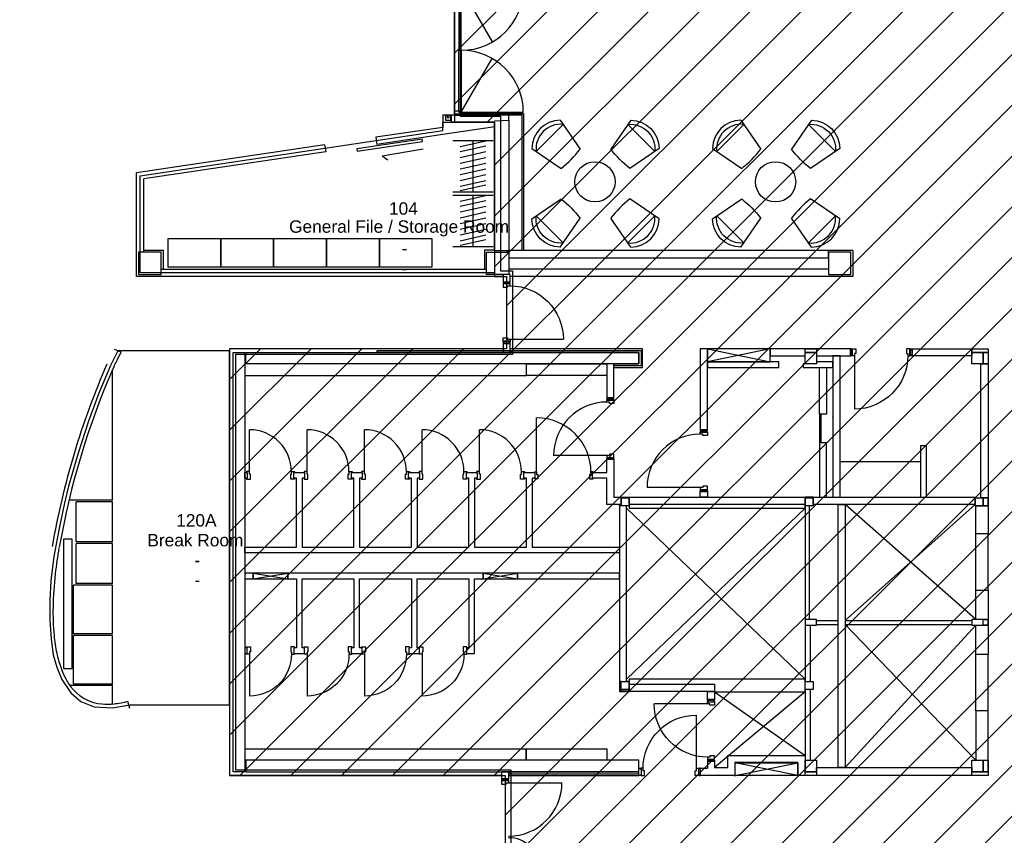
# Model space of a CAD drawing. Header units: millimetres. Extents: x 11314 to 117107, y -3618 to 64487.
# Tile 25 of 36: x 83733 to 100864, y 19993 to 34188. Entities that reach past the tile are written whole.
import ezdxf

# ---------------------------------------------------------------- set-up
doc = ezdxf.new("R2010")
doc.units = ezdxf.units.MM
doc.header["$MEASUREMENT"] = 0
doc.layers.get('0').update_dxf_attribs({"linetype": 'CONTINUOUS'})
for name, color, linetype in [('A-AREA-NIC', 8, 'CONTINUOUS'), ('A-CLNG-OPEN', 9, 'CONTINUOUS'), ('A-FLOR-EVTR', 8, 'CONTINUOUS'), ('A-WALL', 7, 'CONTINUOUS'), ('F-PROT-EQPM', 8, 'CONTINUOUS'), ('I-DOOR', 9, 'CONTINUOUS'), ('I-EQPM', 8, 'CONTINUOUS'), ('I-FLOR-CASE', 8, 'CONTINUOUS'), ('I-FLOR-TPTN', 8, 'CONTINUOUS'), ('I-FURN-CONF', 9, 'CONTINUOUS'), ('I-FURN-FILE', 9, 'CONTINUOUS'), ('I-WALL', 8, 'CONTINUOUS'), ('PDF_Text', 7, 'CONTINUOUS'), ('S-COLS', 7, 'CONTINUOUS'), ('triGrossAreaLayer', 7, 'CONTINUOUS'), ('triLabelLayer', 7, 'CONTINUOUS'), ('triMeasuredGrossAreaLayer', 7, 'CONTINUOUS'), ('triSpaceLayer', 7, 'CONTINUOUS')]:
    doc.layers.add(name, color=color, linetype=linetype)
doc.styles.add('FDC_ZONE', font='romans.shx', dxfattribs={"height": 500})
doc.styles.add('PDF Helvetica', font='Helvetica.ttf')

# ---------------------------------------------------------------- blocks, each defined once
blk = doc.blocks.new('DD1460-125')
blk.add_line((42, 120), (42, 1050))
for points in [[(1529, 125), (1529, 655)], [(0, 9), (0, 0), (67, 0), (67, 80), (42, 80), (42, 125), (0, 125), (0, 116), (9, 116), (9, 9), (0, 9)], [(0, 9), (0, 0), (67, 0), (67, 80), (42, 80), (42, 125), (0, 125), (0, 116), (9, 116), (9, 9), (0, 9)], [(1571, 9), (1571, 0), (1504, 0), (1504, 80), (1529, 80), (1529, 125), (1571, 125), (1571, 116), (1562, 116), (1562, 9), (1571, 9)], [(1571, 9), (1571, 0), (1504, 0), (1504, 80), (1529, 80), (1529, 125), (1571, 125), (1571, 116), (1562, 116), (1562, 9), (1571, 9)]]:
    blk.add_lwpolyline(points)
for points in [[(-30.5, 112.5), (9, 112.5), (9, 12.5), (-30.5, 12.5)], [(-30.5, 112.5), (9, 112.5), (9, 12.5), (-30.5, 12.5)], [(-30.5, 112.5), (9, 112.5), (9, 12.5), (-30.5, 12.5)], [(-30.5, 112.5), (9, 112.5), (9, 12.5), (-30.5, 12.5)], [(1601.5, 112.5), (1562, 112.5), (1562, 12.5), (1601.5, 12.5)], [(1601.5, 112.5), (1562, 112.5), (1562, 12.5), (1601.5, 12.5)], [(1601.5, 112.5), (1562, 112.5), (1562, 12.5), (1601.5, 12.5)], [(1601.5, 112.5), (1562, 112.5), (1562, 12.5), (1601.5, 12.5)]]:
    blk.add_lwpolyline(points, close=True)
for centre, radius, start, end in [((42, 120), 930, 0, 90), ((1529, 125), 530, 90, 180.54053)]:
    blk.add_arc(centre, radius, start, end)
blk = doc.blocks.new('D930-125')
blk.add_line((-54.5, -57.5), (-54.5, -987.5))
for points in [[(-1057, -50), (-1017.5, -50), (-1017.5, 50), (-1057, 50)], [(-1057, -50), (-1017.5, -50), (-1017.5, 50), (-1057, 50)], [(-1057, -50), (-1017.5, -50), (-1017.5, 50), (-1057, 50)], [(-1057, -50), (-1017.5, -50), (-1017.5, 50), (-1057, 50)], [(18, -50), (-21.5, -50), (-21.5, 50), (18, 50)], [(18, -50), (-21.5, -50), (-21.5, 50), (18, 50)], [(18, -50), (-21.5, -50), (-21.5, 50), (18, 50)], [(18, -50), (-21.5, -50), (-21.5, 50), (18, 50)]]:
    blk.add_lwpolyline(points, close=True)
for points in [[(-1026.5, 53.5), (-1026.5, 62.5), (-959.5, 62.5), (-959.5, -17.5), (-984.5, -17.5), (-984.5, -62.5), (-1026.5, -62.5), (-1026.5, -53.5), (-1017.5, -53.5), (-1017.5, 53.5), (-1026.5, 53.5)], [(-1026.5, 53.5), (-1026.5, 62.5), (-959.5, 62.5), (-959.5, -17.5), (-984.5, -17.5), (-984.5, -62.5), (-1026.5, -62.5), (-1026.5, -53.5), (-1017.5, -53.5), (-1017.5, 53.5), (-1026.5, 53.5)], [(-12.5, 53.5), (-12.5, 62.5), (-79.5, 62.5), (-79.5, -17.5), (-54.5, -17.5), (-54.5, -62.5), (-12.5, -62.5), (-12.5, -53.5), (-21.5, -53.5), (-21.5, 53.5), (-12.5, 53.5)], [(-12.5, 53.5), (-12.5, 62.5), (-79.5, 62.5), (-79.5, -17.5), (-54.5, -17.5), (-54.5, -62.5), (-12.5, -62.5), (-12.5, -53.5), (-21.5, -53.5), (-21.5, 53.5), (-12.5, 53.5)]]:
    blk.add_lwpolyline(points)
blk.add_arc((-54.5, -57.5), 930, 180, 270)
blk = doc.blocks.new('DD1080-125')
for p, q in [((-57.5, 245.5), (-1137.5, 245.5)), ((-57.5, 245.5), (-597.2, -690)), ((-57.5, -1914.5), (-597.2, -979)), ((-57.5, -1914.5), (-1137.5, -1914.5))]:
    blk.add_line(p, q)
for points in [[(53.5, 287.5), (62.5, 287.5), (62.5, 220.5), (-17.5, 220.5), (-17.5, 245.5), (-62.5, 245.5), (-62.5, 287.5), (-53.5, 287.5), (-53.5, 278.5), (53.5, 278.5), (53.5, 287.5)], [(53.5, 287.5), (62.5, 287.5), (62.5, 220.5), (-17.5, 220.5), (-17.5, 245.5), (-62.5, 245.5), (-62.5, 287.5), (-53.5, 287.5), (-53.5, 278.5), (53.5, 278.5), (53.5, 287.5)], [(62.5, 220.5), (62.5, -1889.5)], [(62.5, 220.5), (62.5, -1889.5)], [(62.5, -1009), (62.5, -1889.5)], [(62.5, -1009), (62.5, -1889.5)], [(53.5, -1956.5), (62.5, -1956.5), (62.5, -1889.5), (-17.5, -1889.5), (-17.5, -1914.5), (-62.5, -1914.5), (-62.5, -1956.5), (-53.5, -1956.5), (-53.5, -1947.5), (53.5, -1947.5), (53.5, -1956.5)], [(53.5, -1956.5), (62.5, -1956.5), (62.5, -1889.5), (-17.5, -1889.5), (-17.5, -1914.5), (-62.5, -1914.5), (-62.5, -1956.5), (-53.5, -1956.5), (-53.5, -1947.5), (53.5, -1947.5), (53.5, -1956.5)]]:
    blk.add_lwpolyline(points)
for points in [[(-57.5, -834.5), (-57.5, 245.5), (-17.5, 245.5), (-17.5, -834.5)], [(-57.5, -834.5), (-57.5, 245.5), (-17.5, 245.5), (-17.5, -834.5)], [(-57.5, -834.5), (-57.5, 245.5), (-17.5, 245.5), (-17.5, -834.5)], [(-57.5, -834.5), (-57.5, 245.5), (-17.5, 245.5), (-17.5, -834.5)], [(-50, 278.5), (-50, 300), (50, 300), (50, 278.5)], [(-50, 278.5), (-50, 300), (50, 300), (50, 278.5)], [(-50, 278.5), (-50, 300), (50, 300), (50, 278.5)], [(-50, 278.5), (-50, 300), (50, 300), (50, 278.5)], [(-57.5, -834.5), (-57.5, -1914.5), (-17.5, -1914.5), (-17.5, -834.5)], [(-57.5, -834.5), (-57.5, -1914.5), (-17.5, -1914.5), (-17.5, -834.5)], [(-57.5, -834.5), (-57.5, -1914.5), (-17.5, -1914.5), (-17.5, -834.5)], [(-57.5, -834.5), (-57.5, -1914.5), (-17.5, -1914.5), (-17.5, -834.5)], [(-50, -1947.5), (-50, -1969), (50, -1969), (50, -1947.5)], [(-50, -1947.5), (-50, -1969), (50, -1969), (50, -1947.5)], [(-50, -1947.5), (-50, -1969), (50, -1969), (50, -1947.5)], [(-50, -1947.5), (-50, -1969), (50, -1969), (50, -1947.5)]]:
    blk.add_lwpolyline(points, close=True)
for centre, start, end in [((-57.5, 245.5), 180, 270), ((-57.5, -1914.5), 90, 180)]:
    blk.add_arc(centre, 1080, start, end)
blk = doc.blocks.new('ZON-CHR')
for p, q in [((-348, 90), (-234, -516)), ((-332, 0), (332, 0)), ((349, 90), (234, -516))]:
    blk.add_line(p, q)
for centre, radius, start, end in [((0, -269), 500, 45.8127, 134.1873), ((0, -269), 427, 39.0313, 140.9687), ((0, 1553), 2082, 263.5351, 276.4649)]:
    blk.add_arc(centre, radius, start, end)
blk = doc.blocks.new('C30B66AB2')
for p, q in [((0, 900), (700, 900)), ((125, 777), (575, 877)), ((350, 0), (350, 900)), ((125, 700), (575, 800)), ((125, 600), (575, 700)), ((125, 500), (575, 600)), ((125, 400), (575, 500)), ((125, 300), (575, 400)), ((125, 200), (575, 300)), ((125, 100), (575, 200)), ((700, 0), (0, 0)), ((125, 12), (575, 112))]:
    blk.add_line(p, q)
blk = doc.blocks.new('D730')
at = {"flags": 128}
for points in [[(-100, 0), (-100, 10), (-115, 10), (-115, -57), (-30, -57), (-30, -42), (15, -42), (15, 10), (0, 10), (0, 0)], [(15, -42), (743, -42)], [(-100, -814), (-100, -824), (-115, -824), (-115, -757), (-30, -757), (-30, -772), (15, -772), (15, -824), (0, -824), (0, -814)]]:
    blk.add_lwpolyline(points, dxfattribs=at)
blk.add_arc((15, -42), 728, 269.8426, 0)
blk = doc.blocks.new('D930C')
for points in [[(25, 55), (25, 1000)], [(-10, 50), (-10, 60), (25, 60), (25, 15), (50, 15), (50, -60), (-10, -60), (-10, -50)], [(1010, 50), (1010, 60), (975, 60), (975, 15), (950, 15), (950, -60), (1010, -60), (1010, -50)]]:
    blk.add_lwpolyline(points)
blk.add_arc((25, 50), 950, 0, 90)
blk = doc.blocks.new('D930-200')
blk.add_line((70, 57.5), (70, 987.5))
for points in [[(0, -62.5), (0, 62.5), (0, 62.5), (16, 62.5), (16, 53.5), (16, 53.5), (37, 53.5), (37, -53.5), (24.5, -53.5), (24.5, -53.5), (24.5, -62.5), (0, -62.5)], [(0, -62.5), (0, 62.5), (0, 62.5), (16, 62.5), (16, 53.5), (16, 53.5), (37, 53.5), (37, -53.5), (24.5, -53.5), (24.5, -53.5), (24.5, -62.5), (0, -62.5)], [(0, -62.5), (0, 62.5), (0, 62.5), (16, 62.5), (16, 53.5), (16, 53.5), (37, 53.5), (37, -53.5), (24.5, -53.5), (24.5, -53.5), (24.5, -62.5), (0, -62.5)], [(0, -62.5), (0, 62.5), (0, 62.5), (16, 62.5), (16, 53.5), (16, 53.5), (37, 53.5), (37, -53.5), (24.5, -53.5), (24.5, -53.5), (24.5, -62.5), (0, -62.5)], [(1070, -62.5), (1070, 62.5), (1070, 62.5), (1054, 62.5), (1054, 53.5), (1054, 53.5), (1033, 53.5), (1033, -53.5), (1045.5, -53.5), (1045.5, -53.5), (1045.5, -62.5), (1070, -62.5)], [(1070, -62.5), (1070, 62.5), (1070, 62.5), (1054, 62.5), (1054, 53.5), (1054, 53.5), (1033, 53.5), (1033, -53.5), (1045.5, -53.5), (1045.5, -53.5), (1045.5, -62.5), (1070, -62.5)], [(1070, -62.5), (1070, 62.5), (1070, 62.5), (1054, 62.5), (1054, 53.5), (1054, 53.5), (1033, 53.5), (1033, -53.5), (1045.5, -53.5), (1045.5, -53.5), (1045.5, -62.5), (1070, -62.5)], [(1070, -62.5), (1070, 62.5), (1070, 62.5), (1054, 62.5), (1054, 53.5), (1054, 53.5), (1033, 53.5), (1033, -53.5), (1045.5, -53.5), (1045.5, -53.5), (1045.5, -62.5), (1070, -62.5)]]:
    blk.add_lwpolyline(points, close=True)
for points in [[(37, -62.5), (37, -62.5), (95, -62.5), (95, 17.5), (70, 17.5), (70, 62.5), (28, 62.5), (28, 53.5), (37, 53.5), (37, -62.5), (37, -62.5)], [(37, -62.5), (37, -62.5), (95, -62.5), (95, 17.5), (70, 17.5), (70, 62.5), (28, 62.5), (28, 53.5), (37, 53.5), (37, -62.5), (37, -62.5)], [(1033, -62.5), (1033, -62.5), (975, -62.5), (975, 17.5), (1000, 17.5), (1000, 62.5), (1042, 62.5), (1042, 53.5), (1033, 53.5), (1033, -62.5), (1033, -62.5)], [(1033, -62.5), (1033, -62.5), (975, -62.5), (975, 17.5), (1000, 17.5), (1000, 62.5), (1042, 62.5), (1042, 53.5), (1033, 53.5), (1033, -62.5), (1033, -62.5)]]:
    blk.add_lwpolyline(points)
blk.add_arc((70, 57.5), 930, 0, 90)

msp = doc.modelspace()

# ---------------------------------------------------------------- linework, layer by layer
at = {"layer": 'A-AREA-NIC', "linetype": 'Continuous'}
for p, q in [((87386, 23506), (113726, 49847)), ((87386, 22622), (114610, 49847)), ((87386, 21738), (115494, 49847)), ((87566, 21035), (116378, 49847)), ((88450, 21035), (117107, 49692)), ((91296, 33603), (107539, 49847)), ((91296, 32719), (108423, 49847)), ((91866, 32406), (109307, 49847)), ((91996, 31653), (110191, 49847)), ((91996, 30769), (111074, 49847)), ((91996, 29885), (111958, 49847)), ((92205, 29210), (112842, 49847)), ((89334, 21035), (117107, 48808)), ((90218, 21035), (117107, 47924)), ((91102, 21035), (117107, 47040)), ((91986, 21035), (117107, 46156)), ((92181, 20346), (117107, 45272)), ((92181, 19462), (117107, 44388)), ((92181, 18578), (117107, 43504)), ((92181, 17695), (117107, 42621)), ((92181, 16811), (117107, 41737)), ((92181, 15927), (117107, 40853)), ((92306, 15169), (117107, 39969)), ((93190, 15169), (117107, 39085)), ((94074, 15169), (117107, 38201)), ((94958, 15169), (117107, 37317)), ((95842, 15169), (117107, 36433)), ((87386, 27926), (87921, 28461)), ((87386, 27042), (88805, 28461)), ((87386, 26158), (89688, 28461)), ((87386, 25274), (90572, 28461)), ((87386, 24390), (91456, 28461))]:
    msp.add_line(p, q, dxfattribs=at)
at = {"layer": 'A-AREA-NIC'}
msp.add_lwpolyline([(117107, 49847), (91996, 49847), (91996, 35361), (91296, 35361), (91296, 32406), (91996, 32406), (91996, 29718), (92205, 29718), (92205, 28461), (87386, 28461), (87386, 21035), (92181, 21035), (92181, 15500)], dxfattribs=at)
at = {"layer": 'A-CLNG-OPEN'}
for p, q in [((97398, 25688), (94293, 22708)), ((94293, 25688), (97398, 22708)), ((97398, 22488), (95823, 21173)), ((95823, 22488), (97398, 21383))]:
    msp.add_line(p, q, dxfattribs=at)
at = {"layer": 'A-FLOR-EVTR'}
for points in [[(100368, 23748), (98098, 25753)], [(98098, 23734), (100358, 25753)], [(98098, 23661), (100368, 21298)], [(100368, 23648), (98098, 21173)]]:
    msp.add_lwpolyline(points, dxfattribs=at)
at = {"layer": 'A-WALL'}
for p, q in [((91996, 32418), (92008, 32430)), ((91996, 30163), (91996, 32418)), ((92008, 32430), (92246, 32440)), ((92246, 32440), (92246, 30163)), ((92246, 30163), (91996, 30163)), ((92246, 30163), (92211, 30163)), ((92211, 30163), (92211, 30143)), ((92246, 30143), (92246, 30163)), ((92211, 30143), (92246, 30143)), ((98008, 28335), (97883, 28335)), ((97883, 28335), (97883, 27273)), ((98008, 25878), (98008, 28335)), ((97648, 27323), (97648, 26823)), ((97673, 27323), (97673, 26823)), ((97883, 27273), (97883, 26873)), ((97883, 26873), (97883, 25878)), ((97883, 25878), (98008, 25878)), ((98008, 25878), (98008, 25878)), ((100448, 25878), (100458, 25878)), ((92648, 25008), (94168, 25008)), ((97598, 23734), (97973, 23734)), ((97598, 23661), (97973, 23661)), ((98098, 23734), (100298, 23734)), ((98098, 23661), (100298, 23661))]:
    msp.add_line(p, q, dxfattribs=at)
for points in [[(95698, 27031), (95698, 28460), (95573, 28460), (95573, 27031), (95573, 27031), (95573, 27031), (95573, 27031), (95573, 27031)], [(97398, 28460), (97598, 28460), (97598, 28398), (97398, 28398)], [(100583, 28398), (100298, 28398), (100298, 28460), (100583, 28460)], [(87448, 28398), (87648, 28398), (87648, 21098), (87448, 21098)], [(87668, 28398), (94508, 28398), (94508, 28198), (87668, 28198)], [(97398, 28398), (97598, 28398), (97598, 28198), (97398, 28198)], [(100298, 28398), (100498, 28398), (100498, 28198), (100298, 28198)], [(100583, 28198), (100498, 28198), (100498, 28398), (100583, 28398)], [(92548, 28198), (93948, 28198), (93948, 27998), (92548, 27998)], [(94073, 27588), (94073, 28198), (93948, 28198), (93948, 27588), (93948, 27588), (93948, 27588), (93948, 27588), (93948, 27588)], [(97883, 28235), (97598, 28235), (97598, 28198), (97365, 28198), (97365, 28135), (97883, 28135)], [(97773, 27323), (97648, 27323), (97648, 28135), (97773, 28135)], [(97648, 25878), (97773, 25878), (97773, 26823), (97648, 26823)], [(99508, 25878), (99508, 26773), (99408, 26773), (99408, 25878)], [(94073, 25878), (94198, 25878), (94198, 25753), (94198, 25753), (93948, 25753), (93948, 26208), (93698, 26208), (93698, 26308), (93948, 26308), (93948, 26549), (93948, 26549), (93948, 26549), (93948, 26549), (93948, 26549), (94073, 26549)], [(87691, 26208), (87648, 26208), (87648, 26308), (87691, 26308)], [(92648, 26208), (92648, 25008), (94168, 25008), (94168, 24908), (87648, 24908), (87648, 25008), (88548, 25008), (88548, 26208), (88505, 26208), (88505, 26308), (88691, 26308), (88691, 26208), (88648, 26208), (88648, 25008), (89548, 25008), (89548, 26208), (89505, 26208), (89505, 26308), (89691, 26308), (89691, 26208), (89648, 26208), (89648, 25008), (90548, 25008), (90548, 26208), (90498, 26208), (90498, 26308), (90691, 26308), (90691, 26208), (90648, 26208), (90648, 25008), (91548, 25008), (91548, 26208), (91505, 26208), (91505, 26308), (91691, 26308), (91691, 26208), (91648, 26208), (91648, 25008), (92548, 25008), (92548, 26208), (92505, 26208), (92505, 26308), (92698, 26308), (92698, 26208)], [(94198, 25878), (94338, 25878), (94338, 25868), (94198, 25868)], [(94198, 25868), (94338, 25868), (94338, 25728), (94198, 25728)], [(95698, 25991), (95698, 25878), (95573, 25878), (95573, 25991), (95573, 25991), (95573, 25991), (95573, 25991), (95573, 25991)], [(97398, 25878), (97538, 25878), (97538, 25868), (97398, 25868)], [(97398, 25868), (97538, 25868), (97538, 25728), (97398, 25728)], [(100358, 25868), (100498, 25868), (100498, 25728), (100358, 25728)], [(100498, 25868), (100583, 25868), (100583, 25728), (100498, 25728)], [(98098, 25753), (98098, 21173), (97973, 21173), (97973, 25753)], [(87648, 24458), (87798, 24458), (87798, 24558), (87648, 24558)], [(87798, 24458), (88398, 24458), (88398, 24558), (87798, 24558)], [(91797, 24458), (92397, 24458), (92397, 24558), (91797, 24558)], [(92397, 24458), (94168, 24458), (94168, 24558), (92397, 24558)], [(97398, 23648), (97598, 23648), (97598, 23748), (97398, 23748)], [(100298, 23648), (100498, 23648), (100498, 23748), (100298, 23748)], [(100498, 23748), (100583, 23748), (100583, 23648), (100498, 23648)], [(87691, 23258), (87648, 23258), (87648, 23158), (87691, 23158)], [(94168, 22498), (94198, 22498), (94198, 22668), (94168, 22668)], [(94198, 22668), (94338, 22668), (94338, 22528), (94198, 22528)], [(97398, 22668), (97538, 22668), (97538, 22528), (97398, 22528)], [(94338, 22528), (94198, 22528), (94198, 22498), (94338, 22498)], [(95698, 22498), (95823, 22498), (95823, 22337), (95698, 22337)], [(92547, 21498), (93948, 21498), (93948, 21298), (92547, 21298)], [(87668, 21098), (94508, 21098), (94508, 21298), (87668, 21298)], [(97398, 21298), (97598, 21298), (97598, 21098), (97398, 21098)], [(100298, 21298), (100498, 21298), (100498, 21098), (100298, 21098)], [(100498, 21298), (100583, 21298), (100583, 21098), (100498, 21098)], [(97398, 21098), (97598, 21098), (97598, 21035), (97398, 21035)], [(100298, 21098), (100583, 21098), (100583, 21035), (100298, 21035)]]:
    msp.add_lwpolyline(points, close=True, dxfattribs=at)
at = {"layer": 'A-WALL', "flags": 128}
for points in [[(96788, 28460), (96788, 28460), (96788, 28460), (96788, 28335), (97398, 28335), (97398, 28460), (97598, 28460), (97598, 28335), (98200, 28335), (98200, 28460)], [(99240, 28460), (100298, 28460), (100298, 28425), (100298, 28425), (100298, 28335), (99240, 28335)], [(95698, 28235), (95698, 28235), (95698, 28235), (95698, 28135), (96940, 28135), (96940, 28135), (96940, 28135), (96940, 28135), (96940, 28135), (96940, 28235)], [(100583, 28198), (100583, 25238), (100368, 25238), (100368, 25728), (100583, 25728), (100583, 25868), (100458, 25868), (100458, 28198), (100498, 28198), (100498, 28198)], [(94198, 25753), (94198, 25728), (94168, 25728), (94168, 25753)], [(100583, 23138), (100368, 23138), (100368, 23648), (100583, 23648), (100583, 23748), (100368, 23748), (100368, 24258), (100583, 24258), (100583, 23138)], [(100583, 22158), (100368, 22158), (100368, 21298), (100498, 21298), (100498, 21098), (100583, 21098), (100583, 22158)]]:
    msp.add_lwpolyline(points, close=True, dxfattribs=at)
for points in [[(94543, 28163), (94073, 28163), (94073, 28198), (94508, 28198), (94508, 28398), (89953, 28398), (89953, 28433), (94543, 28433), (94543, 28433), (94543, 28163)], [(94338, 25773), (94338, 25728), (94198, 25728), (94198, 25868), (94338, 25868)], [(94168, 25728), (94168, 22498), (94198, 22498), (94198, 22668), (94293, 22668), (94293, 25728), (94168, 25728)]]:
    msp.add_lwpolyline(points, dxfattribs=at)
at = {"layer": 'A-WALL'}
for points in [[(87668, 27998), (92548, 27998), (92548, 28198)], [(97348, 25753), (94398, 25753), (94338, 25753), (94338, 25868), (94338, 25868), (94338, 25878), (94398, 25878), (94398, 25878), (100358, 25878), (100358, 25868), (100358, 25868), (100358, 25753), (97538, 25753), (97538, 25878), (97398, 25878), (97398, 25753), (94338, 25753)], [(94338, 25728), (94338, 25688), (97398, 25688), (97398, 25728)], [(97398, 25708), (97398, 23748)], [(97471, 25728), (97471, 23748)], [(87798, 24458), (88398, 24558)], [(87798, 24558), (88398, 24458)], [(89648, 23258), (89648, 24458), (90548, 24458), (90548, 23258), (90505, 23258), (90505, 23158), (90691, 23158), (90691, 23258), (90648, 23258), (90648, 24458), (91548, 24458), (91548, 23258), (91505, 23258), (91505, 23158), (91648, 23158), (91648, 23158), (91648, 24458), (91797, 24458), (91797, 24558), (88398, 24558), (88398, 24458), (88548, 24458), (88548, 23258), (88505, 23258), (88505, 23158), (88691, 23158), (88691, 23258), (88648, 23258), (88648, 24458), (89548, 24458), (89548, 23258), (89498, 23258), (89498, 23158), (89691, 23158), (89691, 23258), (89648, 23258)], [(91797, 24458), (92397, 24558)], [(91797, 24558), (92397, 24458)], [(97398, 23648), (97398, 22668)], [(97488, 23648), (97488, 22668)], [(97598, 23661), (97598, 23734)], [(94338, 22623), (95823, 22623), (95823, 22498), (95823, 22498), (95823, 22498), (94198, 22498), (94198, 22528), (94338, 22528), (94338, 22668), (94293, 22668)], [(95823, 22488), (97398, 22488), (97398, 22708), (94338, 22708), (94338, 22623)], [(97398, 22528), (97398, 21298)], [(97488, 22528), (97488, 21298)], [(87668, 21498), (92547, 21498), (92547, 21298)], [(95698, 21298), (95823, 21298), (95823, 21173), (96053, 21173), (96053, 21383), (97398, 21383), (97398, 21188), (97398, 21098), (97598, 21098), (97598, 21173), (100298, 21173), (100298, 21098), (100583, 21098), (100583, 21035), (97273, 21035), (97273, 21258), (96178, 21258), (96178, 21035), (95578, 21035), (95578, 21160)], [(95698, 21298), (95698, 21160)], [(94508, 21063), (94508, 21098), (92243, 21098), (92243, 21063), (94508, 21063)], [(95578, 21160), (95698, 21160)]]:
    msp.add_lwpolyline(points, dxfattribs=at)
for centre in [(97858, 27273), (97858, 26873)]:
    msp.add_arc(centre, 25.2, 359.5873, 0.4127, dxfattribs=at)
at = {"layer": 'F-PROT-EQPM'}
for p, q in [((95698, 28460), (96788, 28235)), ((96788, 28460), (95698, 28235)), ((97270, 21035), (96180, 21035))]:
    msp.add_line(p, q, dxfattribs=at)
msp.add_lwpolyline([(95698, 28235), (96788, 28235), (96788, 28460), (95698, 28460)], close=True, dxfattribs=at)
at = {"layer": 'F-PROT-EQPM', "flags": 128}
msp.add_lwpolyline([(96730, 21255), (97270, 21255), (97270, 21030), (97280, 21030), (97280, 21033), (97273, 21033), (97273, 21258), (96730, 21258), (96178, 21258), (96178, 21033), (96170, 21033), (96170, 21030), (96180, 21030), (96180, 21255)], close=True, dxfattribs=at)
for points in [[(97270, 21035), (96180, 21255)], [(96180, 21035), (97270, 21255)]]:
    msp.add_lwpolyline(points, dxfattribs=at)
at = {"layer": 'I-DOOR'}
for p, q in [((90037, 31820), (90754, 31940)), ((90037, 31820), (90136, 31750)), ((100368, 24258), (100368, 25238)), ((100583, 24258), (100583, 25238)), ((100368, 22158), (100368, 23138)), ((100583, 22158), (100583, 23138))]:
    msp.add_line(p, q, dxfattribs=at)
msp.add_lwpolyline([(90733, 32107), (89596, 31938), (89602, 31898), (90739, 32067), (90733, 32107)], dxfattribs=at)
at = {"layer": 'I-EQPM'}
for p, q in [((85348, 25798), (84718, 25798)), ((84718, 25098), (84718, 25798)), ((85348, 25098), (85348, 25798)), ((85348, 25098), (84718, 25098)), ((85348, 25073), (84718, 25073)), ((84718, 24373), (84718, 25073)), ((85348, 24373), (85348, 25073)), ((85348, 24348), (84668, 24348)), ((84668, 23498), (84668, 24348)), ((85348, 24373), (84718, 24373)), ((85348, 23498), (85348, 24348)), ((85348, 23498), (84668, 23498)), ((85348, 23473), (84668, 23473)), ((84668, 22623), (84668, 23473)), ((85348, 22623), (85348, 23473)), ((85348, 22623), (84668, 22623))]:
    msp.add_line(p, q, dxfattribs=at)
msp.add_lwpolyline([(84498, 22898), (84648, 22898), (84648, 25148), (84498, 25148)], close=True, dxfattribs=at)
at = {"layer": 'I-FLOR-CASE'}
for p, q in [((85348, 25823), (85348, 28098)), ((85348, 25823), (84612, 25823)), ((85348, 22598), (84612, 22598)), ((85348, 22273), (85348, 22598))]:
    msp.add_line(p, q, dxfattribs=at)
msp.add_lwpolyline([(99408, 26493), (98008, 26493)], dxfattribs=at)
at = {"layer": 'I-FURN-CONF'}
for centre in [(93742, 31366), (96884, 31366)]:
    msp.add_circle(centre, 350, dxfattribs=at)
at = {"layer": 'I-FURN-FILE'}
for points in [[(86311, 30374), (86311, 29884), (87231, 29884), (87231, 30374), (86311, 30374)], [(87231, 30374), (87231, 29884), (88151, 29884), (88151, 30374), (87231, 30374)], [(88151, 30374), (88151, 29884), (89071, 29884), (89071, 30374), (88151, 30374)], [(89071, 30374), (89071, 29884), (89991, 29884), (89991, 30374), (89071, 30374)], [(89991, 30374), (89991, 29884), (90911, 29884), (90911, 30374), (89991, 30374)]]:
    msp.add_lwpolyline(points, dxfattribs=at)
at = {"layer": 'I-WALL'}
for p, q in [((91421, 32556), (92496, 32556)), ((92496, 32556), (92496, 30168)), ((91096, 32531), (91096, 32314)), ((91096, 32531), (92471, 32531)), ((91246, 32406), (91246, 32531)), ((91996, 32406), (91246, 32406)), ((92246, 32440), (92246, 32531)), ((92471, 32531), (92471, 30168)), ((91096, 32314), (89929, 32141)), ((91998, 32322), (91096, 32188)), ((89929, 32141), (89947, 32017)), ((91096, 32188), (89947, 32017)), ((89038, 32009), (85768, 31524)), ((89057, 31885), (85893, 31416)), ((89038, 32009), (89057, 31885)), ((85768, 29718), (85768, 31524)), ((85893, 30143), (85893, 31416)), ((85893, 30178), (86228, 30178)), ((86228, 30178), (86228, 29843)), ((91818, 30178), (91818, 29843)), ((91996, 30178), (91818, 30178)), ((98228, 30168), (97803, 30168)), ((98228, 30168), (98228, 29718)), ((86193, 29843), (91853, 29843)), ((97803, 29843), (92243, 29843)), ((92143, 29718), (85768, 29718)), ((98228, 29718), (92268, 29718)), ((85498, 28401), (85382, 28448)), ((87385, 28460), (87385, 21035)), ((92143, 28460), (87385, 28460)), ((85648, 22201), (85615, 22322)), ((94508, 21035), (94508, 21098)), ((92118, 21035), (87385, 21035)), ((92243, 21035), (94508, 21035))]:
    msp.add_line(p, q, dxfattribs=at)
at = {"layer": 'I-WALL', "flags": 128}
for points in [[(91170, 32531), (91170, 32486), (91203, 32486), (91203, 32531), (91227, 32531), (91227, 32431), (91147, 32431), (91147, 32531)], [(92243, 30168), (92243, 30043), (97803, 30043), (97803, 30168)], [(92118, 20963), (92243, 20963), (92243, 21098), (92118, 21098)]]:
    msp.add_lwpolyline(points, close=True, dxfattribs=at)
at = {"layer": 'I-WALL'}
for points in [[(92143, 29612), (92268, 29612), (92268, 29753), (92143, 29753)], [(92143, 29612), (92268, 29612), (92268, 29753), (92143, 29753)], [(92143, 28398), (92268, 28398), (92268, 28573), (92143, 28573)], [(92143, 28398), (92268, 28398), (92268, 28573), (92143, 28573)]]:
    msp.add_lwpolyline(points, close=True, dxfattribs=at)
msp.add_lwpolyline([(94073, 28135), (94570, 28135), (94570, 28460), (92268, 28460)], dxfattribs=at)
for points in [[(85369, 28147, 0.01426), (85380, 28165, 0.012758), (85384, 28173, -0.006972), (85410, 28228, -0.003591), (85433, 28275, -0.001285), (85466, 28338, 0.002462), (85498, 28401)], [(85615, 22322, -0.040548), (85375, 22275, -0.050295), (85162, 22273, -0.19362), (84676, 22517, -0.053686), (84556, 22685, -0.043785), (84458, 22900, -0.034829), (84384, 23161, -0.027706), (84337, 23468, -0.030022), (84319, 23969, -0.023017), (84358, 24545, -0.013704), (84421, 24997)]]:
    msp.add_lwpolyline(points, format="xyb", dxfattribs=at)
for centre, radius, start, end in [((97934, 22656), 13839, 156.4124, 170.174), ((97790, 22689), 13567, 156.2777, 170.1702)]:
    msp.add_arc(centre, radius, start, end, dxfattribs=at)
at = {"layer": 'S-COLS'}
for p, q in [((85803, 30143), (85803, 29753)), ((86193, 30143), (85803, 30143)), ((86193, 29753), (86193, 30143)), ((91853, 30143), (92243, 30143)), ((91853, 29753), (91853, 30143)), ((92243, 30143), (92243, 29753)), ((98193, 30143), (97803, 30143)), ((97803, 30143), (97803, 29753)), ((98193, 29753), (98193, 30143)), ((85803, 29753), (86193, 29753)), ((92243, 29753), (91853, 29753)), ((97803, 29753), (98193, 29753))]:
    msp.add_line(p, q, dxfattribs=at)
msp.add_lwpolyline([(92246, 30163), (91996, 30163), (91996, 32418), (92008, 32430), (92246, 32440), (92246, 30163)], dxfattribs=at)
at = {"layer": 'triGrossAreaLayer'}
msp.add_lwpolyline([(83160, 60250), (84036, 60250), (84036, 59998), (86143, 59998), (86143, 60018), (92118, 60018), (92118, 52053), (92096, 52053), (92096, 35261), (91396, 35261), (91396, 32506), (92096, 32506), (92096, 29818), (92305, 29818), (92305, 28361), (87486, 28361), (87486, 21135), (92281, 21135), (92281, 15500)], dxfattribs=at)
at = {"layer": 'triMeasuredGrossAreaLayer'}
msp.add_lwpolyline([(83260, 60150), (83936, 60150), (83936, 59898), (86243, 59898), (86243, 59918), (92018, 59918), (92018, 52153), (91996, 52153), (91996, 35361), (91296, 35361), (91296, 32406), (91996, 32406), (91996, 29718), (92205, 29718), (92205, 28461), (87386, 28461), (87386, 21035), (92181, 21035), (92181, 15500)], dxfattribs=at)
at = {"layer": 'triSpaceLayer'}
for points in [[(85831, 31470), (91096, 32262), (91096, 32406), (91996, 32406), (91996, 29781), (85831, 29781), (85831, 31470)], [(87386, 28424), (85440, 28424), (85315, 28171), (85112, 27688), (84929, 27203), (84748, 26643), (84584, 26067), (84508, 25748), (84434, 25390), (84383, 25151), (84327, 24845), (84277, 24423), (84257, 24086), (84255, 23739), (84281, 23406), (84317, 23132), (84380, 22920), (84465, 22706), (84624, 22471), (84798, 22319), (85031, 22229), (85347, 22209), (85648, 22262), (87386, 22262), (87386, 28424)]]:
    msp.add_lwpolyline(points, close=True, dxfattribs=at)

# ---------------------------------------------------------------- block references
at = {"layer": 'I-DOOR'}
for name, p, rotation in [('DD1080-125', (91358, 32821), 180), ('D930-125', (94010, 26549), 270), ('D930-125', (95635, 25991), 270), ('DD1460-125', (92118, 20950), 270)]:
    msp.add_blockref(name, p, dxfattribs=dict(at, rotation=rotation))
at = {"layer": 'I-DOOR', "xscale": -1}
for p, rotation in [((92205, 28571), 90), ((95760, 22337), 270)]:
    msp.add_blockref('D930-125', p, dxfattribs=dict(at, rotation=rotation))
for name, p in [('D930-125', (98201, 28398)), ('D930-200', (95578, 21098))]:
    msp.add_blockref(name, p, dxfattribs=at)
at = {"layer": 'I-EQPM', "rotation": 180}
for p in [(91969, 32086), (91969, 31136)]:
    msp.add_blockref('C30B66AB2', p, dxfattribs=at)
at = {"layer": 'I-FLOR-TPTN'}
msp.add_blockref('D930C', (92698, 26258), dxfattribs=at)
at = {"layer": 'I-FLOR-TPTN', "rotation": 90}
for p in [(87691, 26308), (88691, 26308), (89691, 26308), (90691, 26308), (91691, 26308)]:
    msp.add_blockref('D730', p, dxfattribs=at)
at = {"layer": 'I-FLOR-TPTN', "xscale": -1, "rotation": 90}
for p in [(87691, 23158), (88691, 23158), (89691, 23158), (90691, 23158)]:
    msp.add_blockref('D730', p, dxfattribs=at)
at = {"layer": 'I-FURN-CONF'}
for p, rotation in [((92953, 32130), 45.12048669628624), ((96095, 32130), 45.12048669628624), ((94549, 30538), 225.1204866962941), ((97691, 30538), 225.1204866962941)]:
    msp.add_blockref('ZON-CHR', p, dxfattribs=dict(at, rotation=rotation))
at = {"layer": 'I-FURN-CONF', "xscale": -1}
for p, rotation in [((94549, 32130), 314.879513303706), ((97691, 32130), 314.879513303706), ((92953, 30538), 134.8795133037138), ((96095, 30538), 134.8795133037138)]:
    msp.add_blockref('ZON-CHR', p, dxfattribs=dict(at, rotation=rotation))

# ---------------------------------------------------------------- texts
at = {"layer": 'PDF_Text', "attachment_point": 4, "style": 'PDF Helvetica'}
for s, insert, char_height in [('104', (90158, 30900), 215.3), ('General File / Storage Room', (88420, 30555), 215.33), ('-', (90378, 30210), 215), ('-', (90378, 29865), 215), ('120A', (86456, 25473), 215.3), ('Break Room', (85954, 25128), 215.3), ('-', (86774, 24783), 215), ('-', (86774, 24438), 215)]:
    msp.add_mtext(s, dxfattribs=dict(at, insert=insert, char_height=char_height))
at = {"layer": 'triLabelLayer', "color": 7, "char_height": 500, "attachment_point": 5, "style": 'FDC_ZONE'}
for insert in [(89941, 30656), (86413, 25343)]:
    msp.add_mtext('{\\fSansSerif;\\H0.01;}', dxfattribs=dict(at, insert=insert))

doc.saveas('drawing.dxf')
